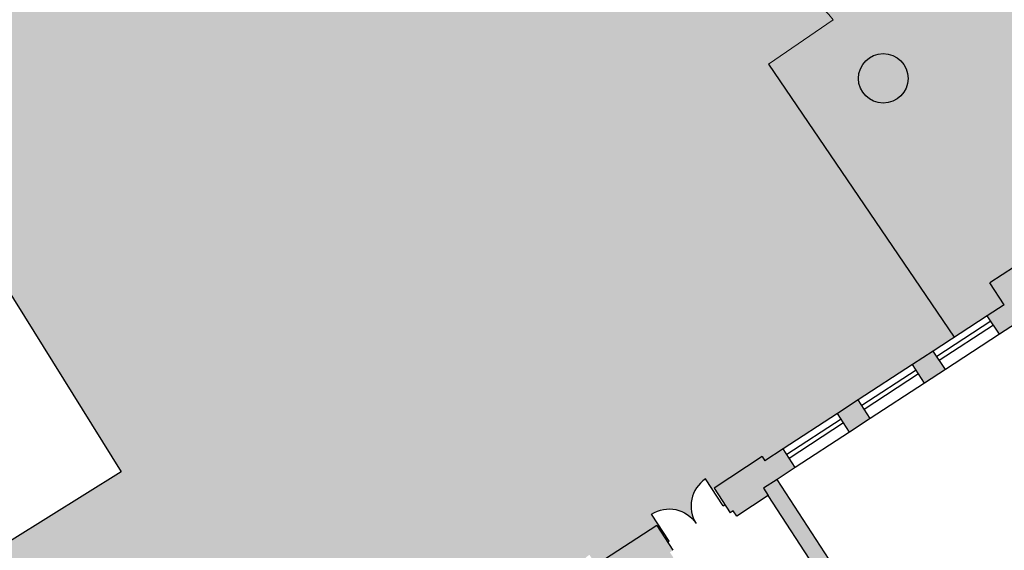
# Model space of a CAD drawing. Header units: inches. Extents: x -85 to 313, y 33 to 297.
# Tile 12 of 14: x 228 to 252, y 210 to 223. Entities that reach past the tile are written whole.
import ezdxf

# ---------------------------------------------------------------- set-up
doc = ezdxf.new("R2010")
doc.units = ezdxf.units.IN
doc.header["$MEASUREMENT"] = 0
for name, color, linetype in [('0_Übersichtsplan', 7, 'Continuous'), ('1_Schraffuren', 7, 'Continuous'), ('2_Fenster', 80, 'Continuous')]:
    doc.layers.add(name, color=color, linetype=linetype)
doc.layers.add('1_Brandwaende', color=7, linetype='Continuous', lineweight=20, true_color=0xa02128)
doc.layers.add('3_horizontale Fluchtwege', color=7, linetype='Continuous', lineweight=13, true_color=0xb9ceac)
doc.layers.add('1_Grundrisse', color=10, linetype='Continuous', lineweight=25)
doc.layers.add('2_Türen', color=7, linetype='Continuous', true_color=0x000000)

# ---------------------------------------------------------------- blocks, each defined once
blk = doc.blocks.new('DOOR3')
at = {"linetype": 'ByBlock'}
blk.add_line((0, 0), (0, 1.000000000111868), dxfattribs=at)
blk.add_arc((0, 0), 1.000000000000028, 90, 180, dxfattribs=at)

msp = doc.modelspace()

# ---------------------------------------------------------------- hatches: boundary and pattern name
at = {"layer": '0_Übersichtsplan'}
h = msp.add_hatch(dxfattribs=at)
h.set_pattern_fill('ANSI31', scale=12, angle=30)
h.set_pattern_definition([(74.99999999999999, (0, 0), (-1.448888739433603, 0.3882285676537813), [])])
h.paths.add_polyline_path([(208.1723801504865, 252.0773398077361), (202.8924532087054, 252.0773398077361), (202.8924532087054, 237.6821364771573), (213.1629851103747, 244.1385888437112)])
h.paths.add_polyline_path([(313.4052106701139, 167.0893619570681), (309.381292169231, 165.1352718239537), (312.9784618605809, 157.7278767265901), (313.4052106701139, 157.9351139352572)])
h.paths.add_polyline_path([(307.9869551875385, 167.6124381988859), (292.102123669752, 159.8984667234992), (295.5281324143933, 152.8435311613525), (296.4250881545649, 152.8435311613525), (311.5841248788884, 160.2050431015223)])
h.paths.add_polyline_path([(288.4323765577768, 158.0562960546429), (277.6981014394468, 152.8435311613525), (290.9637927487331, 152.8435311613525)])
h.paths.add_polyline_path([(222.7232378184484, 159.7874453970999), (214.3032123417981, 156.828363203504), (215.7036173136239, 152.8435311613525), (225.1635645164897, 152.8435311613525)])
h.paths.add_polyline_path([(209.750130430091, 157.9717130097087), (202.8924532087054, 155.5616929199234), (202.8924532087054, 152.8435311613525), (211.5523472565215, 152.8435311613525)])
h.paths.add_polyline_path([(207.9991941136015, 171.7937889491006), (202.8924532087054, 169.9991071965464), (202.8924532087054, 164.8837182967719), (209.5992935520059, 167.2407291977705)])
h.paths.add_polyline_path([(222.2935823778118, 168.8153953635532), (220.6934829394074, 173.3684551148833), (209.2254972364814, 169.3382164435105), (210.8255966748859, 164.7851566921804)])
h.paths.add_polyline_path([(216.8414226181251, 183.0789000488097), (205.3734369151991, 179.0486613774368), (206.9735363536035, 174.4956016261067), (218.4415220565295, 178.5258402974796)])
h.paths.add_polyline_path([(216.9921064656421, 184.7688626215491), (214.8839257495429, 189.1100888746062), (203.9494941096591, 183.8001242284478), (206.0576748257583, 179.4588979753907)])
h.paths.add_polyline_path([(243.8339940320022, 160.6649233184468), (231.6809793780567, 156.1295173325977), (232.8867405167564, 152.8435311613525), (246.7697934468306, 152.8435311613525)])
h.paths.add_polyline_path([(202.8924532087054, 208.2315971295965), (202.8924532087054, 205.3373960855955), (204.2032159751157, 206.171307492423)])
h.paths.add_polyline_path([(313.4052106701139, 241.8347161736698), (313.4052106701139, 252.0773398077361), (310.3704319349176, 252.0773398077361), (293.8880236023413, 242.7780238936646), (287.0437366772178, 252.0773398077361), (276.5029260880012, 252.0773398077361), (289.0072751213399, 233.2252053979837, 0.3809753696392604), (295.4597206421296, 231.5284604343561)])
h.paths.add_polyline_path([(313.4052106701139, 231.2120743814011), (297.5183243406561, 221.919372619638), (313.4052106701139, 197.6400873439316), (313.4052106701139, 209.0368517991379), (308.6663957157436, 216.2789908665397), (313.4052106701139, 219.0508615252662)])
h.paths.add_polyline_path([(299.3630147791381, 198.4503936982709), (293.2076833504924, 194.7211849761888), (297.5435079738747, 187.5645896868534), (303.7995044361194, 191.6398226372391)])
h.paths.add_polyline_path([(303.7995044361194, 191.6398226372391), (297.5435079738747, 187.5645896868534), (300.0709993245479, 183.3927805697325), (295.3902161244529, 180.5569271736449), (298.8463325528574, 174.8523545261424), (303.9030123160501, 177.9159449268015), (302.6479252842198, 179.987557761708), (308.9161329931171, 183.7851525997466)])
h.paths.add_polyline_path([(269.6869964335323, 244.0068239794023), (271.8219403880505, 245.3975526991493), (267.470645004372, 252.0773398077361), (258.3384999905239, 252.0773398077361), (247.3432412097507, 244.9148931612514), (252.2796106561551, 237.3369435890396), (259.7734389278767, 242.3905320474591), (291.8303819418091, 193.8867466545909), (293.2076833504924, 194.7211849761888), (299.3630147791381, 198.4503936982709)])
at = {"layer": '0_Übersichtsplan', "true_color": 0xf9a800}
h = msp.add_hatch(color=40, dxfattribs=at)
h.dxf.hatch_style = 1
h.paths.add_polyline_path([(221.8426408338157, 231.0259736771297, 1), (220.1304052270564, 231.0259736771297, 1)])
h.paths.add_polyline_path([(239.0463318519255, 234.8683465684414, 1), (240.2327210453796, 234.8683465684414, 1)])
h.paths.add_polyline_path([(240.1304834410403, 237.1405577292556), (238.7237592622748, 239.3000567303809), (232.7572078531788, 235.4133718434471), (234.1639320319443, 233.2538728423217)])
h.paths.add_polyline_path([(244.1076534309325, 227.5583398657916, 1), (245.2940426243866, 227.5583398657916, 1)])
h.paths.add_polyline_path([(251.5495727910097, 228.2435727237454, 1), (249.8373371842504, 228.2435727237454, 1)])
h.paths.add_polyline_path([(249.6666113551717, 221.3780664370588, 1), (248.4802221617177, 221.3780664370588, 1)])
h.paths.add_polyline_path([(227.4053293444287, 193.2667475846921, 1), (225.6930937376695, 193.2667475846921, 1)])
h.paths.add_polyline_path([(274.4530365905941, 201.548585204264, 1), (272.7408009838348, 201.548585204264, 1)])
h.paths.add_polyline_path([(276.5333905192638, 195.9368761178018, 1), (278.2456261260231, 195.9368761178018, 1)])
h.paths.add_polyline_path([(280.4438508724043, 190.1507077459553, 1), (282.1560864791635, 190.1507077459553, 1)])
h.paths.add_polyline_path([(284.2039080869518, 184.5148301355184, 1), (285.916143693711, 184.5148301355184, 1)])
h.paths.add_polyline_path([(289.8266040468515, 178.8038071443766, 1), (288.1143684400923, 178.8038071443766, 1)])
h.paths.add_polyline_path([(293.1354539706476, 173.7690890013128, 1), (291.4232183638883, 173.7690890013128, 1)])
h.paths.add_polyline_path([(258.0850479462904, 157.614133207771, 1), (259.7972835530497, 157.614133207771, 1)])
h.paths.add_polyline_path([(269.5677849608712, 164.9365418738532, 1), (267.8555493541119, 164.9365418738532, 1)])
h.paths.add_polyline_path([(273.0260304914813, 168.7753701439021, 1), (271.8262922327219, 168.7753701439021, 1)])
h.paths.add_polyline_path([(281.2461717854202, 172.2989216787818), (280.6563626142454, 171.9138608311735), (281.3098480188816, 170.9128977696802), (281.8996571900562, 171.2979586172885)])
h.paths.add_polyline_path([(284.46229649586, 172.9709947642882), (285.0521056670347, 173.3560556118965), (284.3986202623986, 174.3570186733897), (283.8088110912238, 173.9719578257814)])
at = {"layer": '0_Übersichtsplan', "true_color": 0x9b9b9b}
h = msp.add_hatch(color=253, dxfattribs=at)
h.dxf.hatch_style = 1
edge = h.paths.add_edge_path()
edge.add_line((252.2796105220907, 237.3369434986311), (243.7496765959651, 231.584639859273))
edge.add_line((243.7496765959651, 231.584639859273), (240.1304834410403, 237.1405577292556))
edge.add_line((240.1304834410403, 237.1405577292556), (234.1639320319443, 233.2538728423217))
edge.add_line((234.1639320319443, 233.2538728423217), (232.7572078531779, 235.4133718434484))
edge.add_line((232.7572078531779, 235.4133718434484), (227.0545265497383, 231.6985751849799))
edge.add_line((227.0545265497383, 231.6985751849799), (220.9940230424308, 227.7506887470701))
edge.add_line((220.9940230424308, 227.7506887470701), (221.5487109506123, 226.8610549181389))
edge.add_line((221.5487109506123, 226.8610549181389), (230.8367727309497, 211.9644367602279))
edge.add_line((230.8367727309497, 211.9644367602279), (218.6537394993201, 204.3682988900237))
edge.add_line((218.6537394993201, 204.3682988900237), (222.7489417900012, 197.800226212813))
edge.add_line((222.7489417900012, 197.800226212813), (229.5792515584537, 202.0931771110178))
edge.add_line((229.5792515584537, 202.0931771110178), (230.6134426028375, 202.7683556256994))
edge.add_line((230.6134426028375, 202.7683556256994), (231.5958538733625, 203.4097293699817))
edge.add_line((231.5958538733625, 203.4097293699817), (232.6677066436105, 204.1094955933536))
edge.add_line((232.6677066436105, 204.1094955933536), (233.9074815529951, 204.9188909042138))
edge.add_line((233.9074815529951, 204.9188909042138), (234.2480268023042, 204.3972676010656))
edge.add_line((234.2480268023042, 204.3972676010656), (234.5384930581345, 204.5869004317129))
edge.add_line((234.5384930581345, 204.5869004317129), (235.837034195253, 205.4346616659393))
edge.add_line((235.837034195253, 205.4346616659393), (236.3333780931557, 205.7587030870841))
edge.add_line((236.3333780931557, 205.7587030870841), (237.6319192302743, 206.6064643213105))
edge.add_line((237.6319192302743, 206.6064643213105), (238.128263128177, 206.9305057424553))
edge.add_line((238.128263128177, 206.9305057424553), (239.4218331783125, 207.77502156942))
edge.add_line((239.4218331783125, 207.77502156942), (239.7639483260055, 207.9983737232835))
edge.add_line((239.7639483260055, 207.9983737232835), (239.697405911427, 208.1002987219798))
edge.add_line((239.697405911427, 208.1002987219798), (240.9119660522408, 208.8932324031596))
edge.add_line((240.9119660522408, 208.8932324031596), (240.7519651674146, 209.1383105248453))
edge.add_arc((241.1738615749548, 208.492079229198), 0.7717586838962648, 33.13877874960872, 123.13877874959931, ccw=False)
edge.add_arc((242.4663241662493, 209.3358720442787), 0.7717586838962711, 123.13877874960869, 213.1387787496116, ccw=False)
edge.add_line((242.0444277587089, 209.9821033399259), (242.2044286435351, 209.7370252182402))
edge.add_line((242.2044286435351, 209.7370252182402), (243.691506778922, 210.7078740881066))
edge.add_line((243.691506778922, 210.7078740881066), (243.5315058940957, 210.9529522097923))
edge.add_arc((243.9534023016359, 210.306720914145), 0.7717586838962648, 33.13877874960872, 123.13877874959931, ccw=False)
edge.add_arc((245.2458648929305, 211.1505137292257), 0.771758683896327, 123.13877874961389, 213.1387787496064, ccw=False)
edge.add_line((244.8239684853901, 211.7967450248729), (244.9839693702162, 211.5516669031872))
edge.add_line((244.9839693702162, 211.5516669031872), (246.1761638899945, 212.3299990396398))
edge.add_line((246.1761638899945, 212.3299990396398), (246.242706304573, 212.2280740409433))
edge.add_line((246.242706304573, 212.2280740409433), (246.6789998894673, 212.5129112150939))
edge.add_line((246.6789998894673, 212.5129112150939), (247.9775410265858, 213.3606724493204))
edge.add_line((247.9775410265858, 213.3606724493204), (248.4738849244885, 213.6847138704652))
edge.add_line((248.4738849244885, 213.6847138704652), (249.7724260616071, 214.5324751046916))
edge.add_line((249.7724260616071, 214.5324751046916), (250.2687699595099, 214.8565165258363))
edge.add_line((250.2687699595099, 214.8565165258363), (251.5623400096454, 215.701032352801))
edge.add_line((251.5623400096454, 215.701032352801), (251.9644744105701, 215.9635684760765))
edge.add_line((251.9644744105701, 215.9635684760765), (251.623929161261, 216.4851917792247))
edge.add_line((251.623929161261, 216.4851917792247), (253.8741790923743, 217.9542824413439))
edge.add_line((253.8741790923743, 217.9542824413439), (254.8565903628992, 218.5956561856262))
edge.add_line((254.8565903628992, 218.5956561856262), (255.9284431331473, 219.2954224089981))
edge.add_line((255.9284431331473, 219.2954224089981), (257.2903618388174, 220.1845601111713))
edge.add_line((257.2903618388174, 220.1845601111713), (258.3506319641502, 218.5605127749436))
edge.add_line((258.3506319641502, 218.5605127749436), (259.19789886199, 217.262728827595))
edge.add_line((259.19789886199, 217.262728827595), (259.5196835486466, 216.7698416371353))
edge.add_line((259.5196835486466, 216.7698416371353), (260.3669504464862, 215.4720576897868))
edge.add_line((260.3669504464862, 215.4720576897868), (260.6887351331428, 214.979170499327))
edge.add_line((260.6887351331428, 214.979170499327), (261.5360020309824, 213.6813865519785))
edge.add_line((261.5360020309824, 213.6813865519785), (262.4904866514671, 212.2193740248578))
edge.add_line((262.4904866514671, 212.2193740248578), (263.3377535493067, 210.9215900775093))
edge.add_line((263.3377535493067, 210.9215900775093), (263.6595382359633, 210.4287028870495))
edge.add_line((263.6595382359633, 210.4287028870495), (264.5068051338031, 209.130918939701))
edge.add_line((264.5068051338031, 209.130918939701), (264.8285898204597, 208.6380317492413))
edge.add_line((264.8285898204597, 208.6380317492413), (265.6758567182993, 207.3402478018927))
edge.add_line((265.6758567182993, 207.3402478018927), (266.2150468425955, 206.5143542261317))
edge.add_line((266.2150468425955, 206.5143542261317), (260.5486141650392, 202.8149858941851))
edge.add_line((260.5486141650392, 202.8149858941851), (258.7731236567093, 205.5345575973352))
edge.add_line((258.7731236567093, 205.5345575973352), (258.3709892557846, 205.2720214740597))
edge.add_line((258.3709892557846, 205.2720214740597), (257.0774192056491, 204.427505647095))
edge.add_line((257.0774192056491, 204.427505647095), (256.5810753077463, 204.1034642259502))
edge.add_line((256.5810753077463, 204.1034642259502), (255.2825341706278, 203.2557029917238))
edge.add_line((255.2825341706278, 203.2557029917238), (254.786190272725, 202.9316615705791))
edge.add_line((254.786190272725, 202.9316615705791), (253.4876491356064, 202.0839003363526))
edge.add_line((253.4876491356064, 202.0839003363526), (253.0513555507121, 201.7990631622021))
edge.add_line((253.0513555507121, 201.7990631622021), (253.1087630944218, 201.7111303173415))
edge.add_line((253.1087630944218, 201.7111303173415), (253.5995499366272, 200.9593774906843))
edge.add_line((253.5995499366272, 200.9593774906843), (254.0698146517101, 200.2390590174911))
edge.add_line((254.0698146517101, 200.2390590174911), (256.5290755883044, 196.4721357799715))
edge.add_line((256.5290755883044, 196.4721357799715), (244.7319762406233, 188.6280696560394))
edge.add_line((244.7319762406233, 188.6280696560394), (243.4051071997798, 184.1745391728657))
edge.add_line((243.4051071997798, 184.1745391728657), (248.1369002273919, 172.9356495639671))
edge.add_line((248.1369002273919, 172.9356495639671), (265.2487938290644, 180.4921837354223))
edge.add_arc((265.6527548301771, 179.5774075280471), 0.9999999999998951, 32.94099297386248, 113.8260344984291, ccw=False)
edge.add_line((266.4919858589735, 180.1211825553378), (277.0474579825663, 163.8304753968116))
edge.add_line((277.0474579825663, 163.8304753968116), (283.1956810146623, 166.93912079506))
edge.add_line((283.1956810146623, 166.93912079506), (279.9432520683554, 171.9239088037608))
edge.add_line((279.9432520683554, 171.9239088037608), (284.318265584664, 174.7784776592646))
edge.add_line((284.318265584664, 174.7784776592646), (285.8187414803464, 172.4787950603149))
edge.add_line((285.8187414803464, 172.4787950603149), (283.8337906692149, 171.2699984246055))
edge.add_line((283.8337906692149, 171.2699984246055), (285.7000796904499, 168.20538706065))
edge.add_line((285.7000796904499, 168.20538706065), (292.2383408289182, 171.5112423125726))
edge.add_line((292.2383408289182, 171.5112423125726), (270.865031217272, 203.2052066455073))
edge.add_line((270.865031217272, 203.2052066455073), (273.911452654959, 205.2596075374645))
edge.add_line((273.911452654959, 205.2596075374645), (252.2796105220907, 237.3369434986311))
edge = h.paths.add_edge_path(flags=16)
edge.add_arc((250.69345498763, 228.2435727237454), 0.8561178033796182, 0, 360)
edge = h.paths.add_edge_path(flags=16)
edge.add_arc((249.0734167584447, 221.3780664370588), 0.5931945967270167, 0, 360)
h.paths.add_polyline_path([(245.7453436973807, 223.2552718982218), (245.4256347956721, 223.0360390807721), (245.2063160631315, 223.3558732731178), (245.5260249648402, 223.5751060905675)], flags=16)
edge = h.paths.add_edge_path(flags=16)
edge.add_arc((244.7008480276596, 227.5583398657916), 0.5931945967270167, 0, 360)
edge = h.paths.add_edge_path(flags=16)
edge.add_arc((239.6395264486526, 234.8683465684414), 0.5931945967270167, 0, 360)
edge = h.paths.add_edge_path(flags=16)
edge.add_arc((253.4922317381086, 190.4710956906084), 0.8561178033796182, 0, 360)
edge = h.paths.add_edge_path(flags=16)
edge.add_arc((247.2917218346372, 184.4629652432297), 0.8561178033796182, 0, 360)
edge = h.paths.add_edge_path(flags=16)
edge.add_arc((258.1895880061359, 180.707883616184), 0.8561178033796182, 0, 360)
edge = h.paths.add_edge_path(flags=16)
edge.add_arc((271.154293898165, 178.6425893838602), 0.8561178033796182, 0, 360)
edge = h.paths.add_edge_path(flags=16)
edge.add_arc((272.6821699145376, 172.3567960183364), 0.5998691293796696, 0, 360)
edge = h.paths.add_edge_path(flags=16)
edge.add_arc((276.4828916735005, 166.2565650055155), 0.5998691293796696, 0, 360)
h.paths.add_polyline_path([(257.2297959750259, 220.661055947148), (253.629505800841, 218.3105825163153)], flags=16)
at = {"layer": '1_Brandwaende'}
h = msp.add_hatch(color=256, dxfattribs=at)
h.dxf.hatch_style = 1
h.paths.add_polyline_path([(252.7861154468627, 201.5004876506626), (253.1087630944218, 201.7111303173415), (253.0513555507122, 201.7990631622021), (252.7609704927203, 202.2438546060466), (246.5330913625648, 211.7832825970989), (246.2104437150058, 211.5726399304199), (246.3237809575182, 211.3990378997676)])
h.paths.add_polyline_path([(250.1988471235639, 198.7392059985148), (250.5214947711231, 198.9498486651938), (243.5683734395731, 209.6001517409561), (243.245725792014, 209.3895090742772)])
h.paths.add_polyline_path([(246.2822125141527, 198.0141542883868), (246.5725975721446, 197.5693628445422), (246.6300051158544, 197.4814299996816), (246.9526527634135, 197.6920726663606), (240.490318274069, 207.5906229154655), (240.3769810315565, 207.7642249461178), (240.0543333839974, 207.5535822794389)])
at = {"layer": '1_Schraffuren'}
h = msp.add_hatch(color=7, dxfattribs=at)
h.dxf.hatch_style = 1
h.paths.add_polyline_path([(253.1303731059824, 216.8343124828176), (252.8399880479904, 217.2791039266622), (251.623929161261, 216.4851917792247), (251.9644744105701, 215.9635684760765), (251.5623400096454, 215.701032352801), (251.8527250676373, 215.2562409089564), (252.5775071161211, 215.7294196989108), (252.236961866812, 216.251043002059)])
h.paths.add_polyline_path([(250.2687699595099, 214.8565165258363), (249.7724260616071, 214.5324751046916), (250.062811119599, 214.0876836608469), (250.5591550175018, 214.4117250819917)])
h.paths.add_polyline_path([(248.4738849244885, 213.6847138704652), (247.9775410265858, 213.3606724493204), (248.2679260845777, 212.9158810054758), (248.7642699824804, 213.2399224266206)])
h = msp.add_hatch(color=7, dxfattribs=at)
h.dxf.hatch_style = 1
h.paths.add_polyline_path([(252.3737207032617, 199.1317527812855), (254.0698146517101, 200.2390590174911), (253.5995499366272, 200.9593774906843), (251.9748797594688, 199.8987007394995), (252.0580313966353, 199.7713348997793), (251.9866076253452, 199.7247054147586)])
h.paths.add_polyline_path([(250.5349363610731, 197.931290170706), (251.1259349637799, 198.3171275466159), (250.7388218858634, 198.910080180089), (250.6673981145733, 198.8634506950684), (250.5842464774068, 198.9908165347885), (250.5214947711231, 198.9498486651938), (250.1988471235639, 198.7392059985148), (250.1360954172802, 198.69823812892), (250.2192470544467, 198.5708722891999), (250.1478232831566, 198.5242428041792)])
h.paths.add_polyline_path([(247.5910566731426, 196.0093586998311), (249.2871506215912, 197.1166649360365), (248.9000375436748, 197.7096175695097), (248.8286137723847, 197.662988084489), (248.7454621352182, 197.7903539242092), (247.1207919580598, 196.7296771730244)])
h.paths.add_polyline_path([(245.4122722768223, 210.9856053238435), (245.4836960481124, 211.0322348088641), (245.5668476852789, 210.904868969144), (246.3237809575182, 211.3990378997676), (246.2104437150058, 211.5726399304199), (246.5330913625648, 211.7832825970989), (246.9693849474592, 212.0681197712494), (246.6789998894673, 212.5129112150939), (246.242706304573, 212.2280740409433), (246.1761638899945, 212.3299990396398), (245.0251591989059, 211.5785579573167)])
h.paths.add_polyline_path([(242.6327315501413, 209.1709636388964), (242.7041553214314, 209.2175931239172), (242.7873069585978, 209.0902272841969), (243.245725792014, 209.3895090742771), (244.0513843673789, 209.9154886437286), (243.9682327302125, 210.0428544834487), (244.0396565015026, 210.0894839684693), (243.6525434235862, 210.6824366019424), (242.2456184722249, 209.7639162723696)])
h.paths.add_polyline_path([(239.7122182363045, 207.3302301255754), (240.0543333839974, 207.5535822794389), (240.3769810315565, 207.7642249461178), (240.490318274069, 207.5906229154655), (241.2718436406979, 208.1008469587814), (241.1886920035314, 208.2282127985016), (241.2601157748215, 208.2748422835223), (240.8730026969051, 208.8677949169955), (239.697405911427, 208.1002987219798), (239.7639483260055, 207.9983737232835), (239.4218331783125, 207.77502156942)])

# ---------------------------------------------------------------- linework, layer by layer
at = {"layer": '0_Übersichtsplan', "color": 7}
msp.add_line((246.32781564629, 221.7210560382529), (250.7690579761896, 215.1845293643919), dxfattribs=at)
msp.add_circle((249.0734167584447, 221.3780664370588), 0.5931945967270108, dxfattribs=at)
at = {"layer": '1_Grundrisse', "color": 7}
for p, q in [((253.8741790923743, 217.9542824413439), (251.623929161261, 216.4851917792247)), ((251.9644744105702, 215.9635684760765), (251.623929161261, 216.4851917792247)), ((251.9644744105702, 215.9635684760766), (251.5623400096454, 215.701032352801)), ((251.8527250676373, 215.2562409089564), (251.5623400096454, 215.701032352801)), ((252.5775071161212, 215.7294196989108), (251.8527250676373, 215.2562409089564)), ((250.2687699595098, 214.8565165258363), (249.7724260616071, 214.5324751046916)), ((250.2687699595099, 214.8565165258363), (249.7724260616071, 214.5324751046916)), ((250.5591550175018, 214.4117250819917), (250.2687699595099, 214.8565165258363)), ((250.062811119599, 214.0876836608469), (249.7724260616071, 214.5324751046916)), ((250.5591550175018, 214.4117250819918), (250.062811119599, 214.087683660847)), ((250.5591550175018, 214.4117250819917), (250.062811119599, 214.087683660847)), ((248.4738849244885, 213.6847138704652), (247.9775410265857, 213.3606724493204)), ((248.4738849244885, 213.6847138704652), (247.9775410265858, 213.3606724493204)), ((248.7642699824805, 213.2399224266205), (248.4738849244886, 213.6847138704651)), ((248.2679260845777, 212.9158810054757), (247.9775410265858, 213.3606724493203)), ((248.7642699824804, 213.2399224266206), (248.2679260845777, 212.9158810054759)), ((248.7642699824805, 213.2399224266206), (248.2679260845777, 212.9158810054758)), ((246.6789998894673, 212.5129112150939), (246.242706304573, 212.2280740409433)), ((246.9693849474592, 212.0681197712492), (246.6789998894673, 212.5129112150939)), ((246.1761638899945, 212.3299990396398), (245.0251591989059, 211.5785579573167)), ((246.1761638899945, 212.3299990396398), (246.242706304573, 212.2280740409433)), ((246.9693849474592, 212.0681197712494), (246.5330913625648, 211.7832825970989)), ((252.7609704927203, 202.2438546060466), (246.5330913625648, 211.7832825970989)), ((245.0251591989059, 211.5785579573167), (245.4122722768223, 210.9856053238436)), ((246.3237809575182, 211.3990378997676), (245.5668476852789, 210.904868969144)), ((252.7861154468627, 201.5004876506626), (246.3237809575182, 211.3990378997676)), ((245.4836960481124, 211.0322348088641), (245.4122722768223, 210.9856053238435)), ((245.5668476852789, 210.904868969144), (245.4836960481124, 211.0322348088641)), ((243.6525434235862, 210.6824366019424), (242.2456184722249, 209.7639162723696)), ((243.6525434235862, 210.6824366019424), (244.0396565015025, 210.0894839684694))]:
    msp.add_line(p, q, dxfattribs=at)
for points in [[(227.809958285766, 216.8189801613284), (230.8367727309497, 211.9644367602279), (214.3143997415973, 201.6627146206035), (211.2875852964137, 206.517258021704)], [(246.5330913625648, 211.7832825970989), (246.2104437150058, 211.5726399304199), (246.3237809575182, 211.3990378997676)]]:
    msp.add_lwpolyline(points, dxfattribs=at)
at = {"layer": '2_Fenster', "color": 7}
for p, q in [((251.5623400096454, 215.701032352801), (250.2687699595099, 214.8565165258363)), ((251.6478443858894, 215.5700627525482), (250.3542743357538, 214.7255469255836)), ((251.7084065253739, 215.4772979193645), (250.4148364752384, 214.6327820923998)), ((251.8527250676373, 215.2562409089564), (250.5591550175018, 214.4117250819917)), ((249.7724260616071, 214.5324751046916), (248.4738849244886, 213.6847138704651)), ((249.857930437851, 214.4015055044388), (248.5593893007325, 213.5537442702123)), ((249.9184925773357, 214.3087406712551), (248.6199514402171, 213.4609794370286)), ((250.062811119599, 214.087683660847), (248.7642699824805, 213.2399224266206)), ((247.9775410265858, 213.3606724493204), (246.6789998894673, 212.5129112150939)), ((248.0630454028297, 213.2297028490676), (246.7645042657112, 212.3819416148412)), ((248.1236075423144, 213.1369380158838), (246.8250664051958, 212.2891767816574)), ((248.2679260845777, 212.9158810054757), (246.9693849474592, 212.0681197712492))]:
    msp.add_line(p, q, dxfattribs=at)
at = {"layer": '2_Türen', "color": 7}
for p, q in [((245.2458648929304, 211.1505137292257), (245.2870547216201, 211.1774047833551)), ((243.9144389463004, 210.2812834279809), (243.9534023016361, 210.3067209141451))]:
    msp.add_line(p, q, dxfattribs=at)
at = {"layer": '3_horizontale Fluchtwege', "color": 7, "ltscale": 0.001}
msp.add_line((246.32781564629, 221.7210560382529), (247.8738213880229, 222.7811929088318), dxfattribs=at)
msp.add_arc((246.364076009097, 221.6440292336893), 1.890098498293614, 36.98762722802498, 112.1927444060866, dxfattribs=at)

# ---------------------------------------------------------------- block references
at = {"layer": '2_Türen', "color": 7, "zscale": 0.7717586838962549}
for p, xscale, yscale, rotation in [((245.2458648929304, 211.1505137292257), -0.7717586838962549, -0.7717586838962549, 213.1387787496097), ((243.9534023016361, 210.3067209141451), -0.7717586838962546, 0.771758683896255, 33.13877874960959)]:
    msp.add_blockref('DOOR3', p, dxfattribs=dict(at, xscale=xscale, yscale=yscale, rotation=rotation))

doc.saveas('drawing.dxf')
